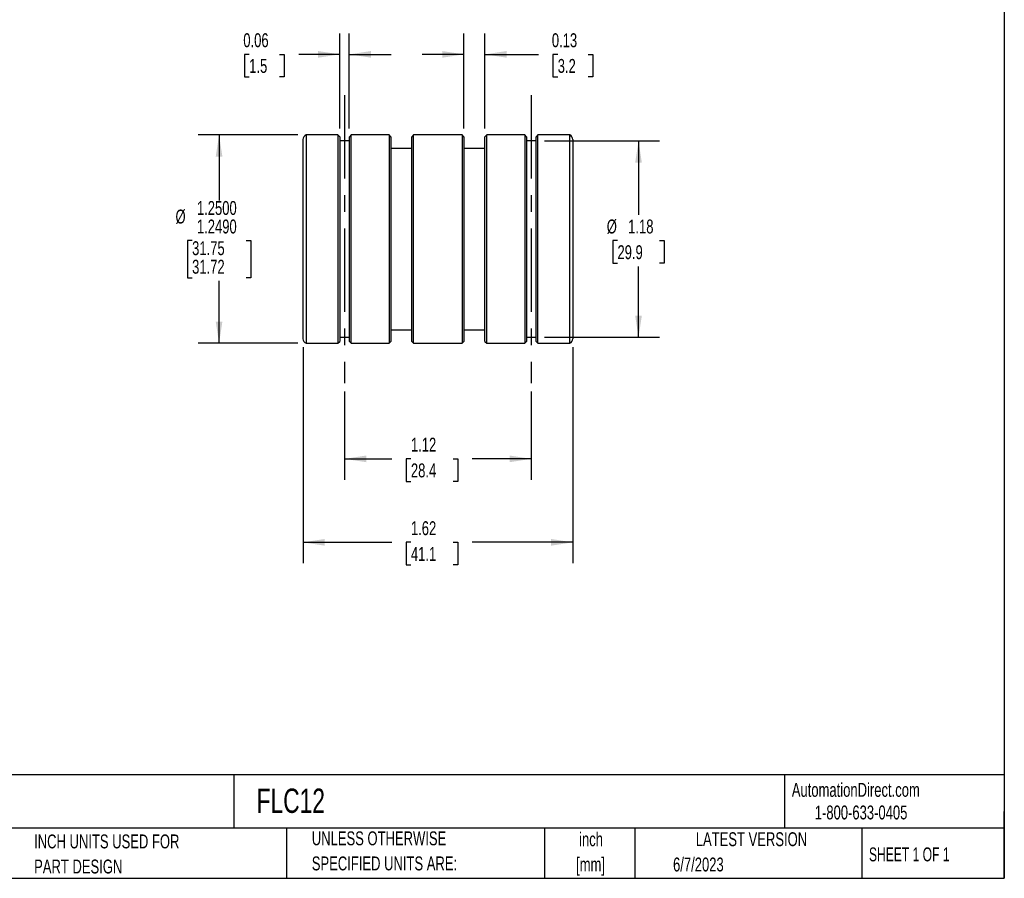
# Model space of a CAD drawing. Header units: inches. Extents: x 0.2 to 10.8, y 0.2 to 8.2.
# Tile 2 of 3: x 4.8 to 10.8, y 0.2 to 5.4. Entities that reach past the tile are written whole.
import ezdxf

# ---------------------------------------------------------------- set-up
doc = ezdxf.new("R2010")
doc.units = ezdxf.units.IN
doc.header["$MEASUREMENT"] = 0
doc.linetypes.add('CENTERX2', pattern=[0.8, 0.5, -0.1, 0.1, -0.1])
doc.layers.add('CENTER', color=40, linetype='CENTERX2')
doc.layers.add('DIMENSIONS', color=140, linetype='Continuous', lineweight=25)
doc.layers.add('TEXT', color=140, linetype='Continuous', lineweight=25)
doc.styles.add('SLDTEXTSTYLE0', font='TXT', dxfattribs={"width": 0.7})
doc.styles.add('SLDTEXTSTYLE1', font='TXT', dxfattribs={"width": 0.65})
doc.dimstyles.new('SLDDIMSTYLE1', dxfattribs={"dimtxt": 0.084961, "dimasz": 0.13, "dimexe": 0, "dimexo": 0.0625, "dimgap": 0.02124, "dimtad": 0, "dimtih": 1, "dimtoh": 1, "dimrnd": 1e-09, "dimdsep": 46, "dimtxsty": 'SLDTEXTSTYLE0', "dimsah": 1, "dimcen": 0.09, "dimadec": 0, "dimazin": 2, "dimtfac": 1, "dimtmove": 0, "dimatfit": 0, "dimfxl": 0, "dimfrac": 2, "dimtolj": 1, "dimtzin": 12, "dimarcsym": 0})
doc.dimstyles.new('SLDDIMSTYLE2', dxfattribs={"dimtxt": 0.084961, "dimasz": 0.13, "dimexe": 0, "dimexo": 0.0625, "dimgap": 0.02124, "dimtad": 0, "dimtih": 1, "dimtoh": 1, "dimrnd": 1e-09, "dimzin": 12, "dimdsep": 46, "dimtxsty": 'SLDTEXTSTYLE0', "dimsah": 1, "dimcen": 0.09, "dimadec": 0, "dimazin": 3, "dimtfac": 1, "dimtofl": 0, "dimtmove": 0, "dimatfit": 3, "dimfxl": 0, "dimfrac": 2, "dimtolj": 1, "dimtzin": 12, "dimarcsym": 0})
doc.dimstyles.new('SLDDIMSTYLE3', dxfattribs={"dimtxt": 0.084961, "dimasz": 0.13, "dimexe": 0, "dimexo": 0.0625, "dimgap": 0.02124, "dimtad": 0, "dimtih": 1, "dimtoh": 1, "dimdec": 4, "dimrnd": 1e-09, "dimzin": 4, "dimdsep": 46, "dimtxsty": 'SLDTEXTSTYLE0', "dimsah": 1, "dimcen": 0.09, "dimadec": 0, "dimazin": 1, "dimlim": 1, "dimtm": 0.001, "dimtfac": 1, "dimtdec": 4, "dimtofl": 0, "dimtmove": 0, "dimatfit": 3, "dimfxl": 0, "dimfrac": 2, "dimtolj": 1, "dimtzin": 12, "dimarcsym": 0})

# ---------------------------------------------------------------- blocks, each defined once
blk = doc.blocks.new('SW_NOTE_0')
at = {"layer": 'TEXT', "color": 0, "char_height": 0.08333, "attachment_point": 2, "style": 'SLDTEXTSTYLE0'}
for s, insert in [('inch', (0.125, 0.1074)), ('[mm]', (0.1222, -0.0431))]:
    blk.add_mtext(s, dxfattribs=dict(at, insert=insert))
blk = doc.blocks.new('SW_NOTE_0_1')
at = {"layer": 'TEXT', "color": 0, "char_height": 0.083333, "attachment_point": 1, "style": 'SLDTEXTSTYLE0'}
for s, insert in [('UNLESS OTHERWISE', (0, 0.1074)), ('SPECIFIED UNITS ARE:', (0, -0.0431))]:
    blk.add_mtext(s, dxfattribs=dict(at, insert=insert))
blk = doc.blocks.new('SW_NOTE_0_5')
at = {"layer": 'TEXT', "color": 0, "char_height": 0.083333, "attachment_point": 1, "style": 'SLDTEXTSTYLE0'}
for s, insert in [('INCH UNITS USED FOR', (0, 0.1074)), ('PART DESIGN', (0, -0.0431))]:
    blk.add_mtext(s, dxfattribs=dict(at, insert=insert))
blk = doc.blocks.new('_D_1')
at = {"layer": 'DIMENSIONS'}
for p, q in [((6.7663, 4.7466), (6.7663, 5.3153)), ((6.8238, 4.7466), (6.8238, 5.3153)), ((6.2235, 5.1903), (6.195, 5.1903)), ((6.195, 5.1903), (6.195, 5.0553)), ((6.4053, 5.1903), (6.4338, 5.1903)), ((6.4338, 5.1903), (6.4338, 5.0553)), ((6.7663, 5.1903), (6.5204, 5.1903)), ((6.8238, 5.1903), (7.0738, 5.1903)), ((6.195, 5.0553), (6.2235, 5.0553)), ((6.4338, 5.0553), (6.4053, 5.0553))]:
    blk.add_line(p, q, dxfattribs=at)
for points in [[(6.7663, 5.1903), (6.6363, 5.2103), (6.6363, 5.1703)], [(6.8238, 5.1903), (6.9538, 5.1703), (6.9538, 5.2103)]]:
    blk.add_solid(points, dxfattribs=at)
at = {"layer": 'DIMENSIONS', "char_height": 0.08333, "attachment_point": 1, "style": 'SLDTEXTSTYLE0'}
for s, insert in [('0.06', (6.1882, 5.3167)), ('1.5', (6.2235, 5.1627))]:
    blk.add_mtext(s, dxfattribs=dict(at, insert=insert))
blk = doc.blocks.new('_D_2')
at = {"layer": 'DIMENSIONS'}
for p, q in [((7.5108, 4.7466), (7.5108, 5.3153)), ((7.6368, 4.7466), (7.6368, 5.3153)), ((7.5108, 5.1903), (7.2608, 5.1903)), ((7.6368, 5.1903), (7.9579, 5.1903)), ((8.073, 5.1903), (8.0445, 5.1903)), ((8.0445, 5.1903), (8.0445, 5.0553)), ((8.2548, 5.1903), (8.2834, 5.1903)), ((8.2834, 5.1903), (8.2834, 5.0553)), ((8.0445, 5.0553), (8.073, 5.0553)), ((8.2834, 5.0553), (8.2548, 5.0553))]:
    blk.add_line(p, q, dxfattribs=at)
for points in [[(7.5108, 5.1903), (7.3808, 5.2103), (7.3808, 5.1703)], [(7.6368, 5.1903), (7.7668, 5.1703), (7.7668, 5.2103)]]:
    blk.add_solid(points, dxfattribs=at)
at = {"layer": 'DIMENSIONS', "char_height": 0.08333, "attachment_point": 1, "style": 'SLDTEXTSTYLE0'}
for s, insert in [('0.13', (8.0377, 5.3167)), ('3.2', (8.073, 5.1627))]:
    blk.add_mtext(s, dxfattribs=dict(at, insert=insert))
blk = doc.blocks.new('_D_3')
at = {"layer": 'DIMENSIONS'}
for p, q in [((7.9933, 4.6709), (8.6823, 4.6709)), ((8.5573, 4.6709), (8.5573, 4.2274)), ((8.431, 4.0734), (8.4025, 4.0734)), ((8.4025, 4.0734), (8.4025, 3.9384)), ((8.6835, 4.0734), (8.712, 4.0734)), ((8.712, 4.0734), (8.712, 3.9384)), ((8.4025, 3.9384), (8.431, 3.9384)), ((8.5573, 3.4939), (8.5573, 3.9193)), ((8.712, 3.9384), (8.6835, 3.9384)), ((7.9933, 3.4939), (8.6823, 3.4939))]:
    blk.add_line(p, q, dxfattribs=at)
for points in [[(8.5573, 4.6709), (8.5373, 4.5409), (8.5773, 4.5409)], [(8.5573, 3.4939), (8.5773, 3.6239), (8.5373, 3.6239)]]:
    blk.add_solid(points, dxfattribs=at)
at = {"layer": 'DIMENSIONS', "char_height": 0.08333, "attachment_point": 1, "style": 'SLDTEXTSTYLE0'}
for s, insert in [('%%c', (8.3669, 4.1998)), ('1.18', (8.4952, 4.1998)), ('29.9', (8.431, 4.0458))]:
    blk.add_mtext(s, dxfattribs=dict(at, insert=insert))
blk = doc.blocks.new('_D_4')
at = {"layer": 'DIMENSIONS'}
for p, q in [((6.7951, 3.1683), (6.7951, 2.64)), ((7.9146, 3.1683), (7.9146, 2.64)), ((6.7951, 2.765), (7.0778, 2.765)), ((7.1929, 2.765), (7.1644, 2.765)), ((7.1644, 2.765), (7.1644, 2.63)), ((7.4454, 2.765), (7.4739, 2.765)), ((7.4739, 2.765), (7.4739, 2.63)), ((7.9146, 2.765), (7.5605, 2.765)), ((7.1644, 2.63), (7.1929, 2.63)), ((7.4739, 2.63), (7.4454, 2.63))]:
    blk.add_line(p, q, dxfattribs=at)
for points in [[(6.7951, 2.765), (6.9251, 2.745), (6.9251, 2.785)], [(7.9146, 2.765), (7.7846, 2.785), (7.7846, 2.745)]]:
    blk.add_solid(points, dxfattribs=at)
at = {"layer": 'DIMENSIONS', "char_height": 0.08333, "attachment_point": 1, "style": 'SLDTEXTSTYLE0'}
for s, insert in [('1.12', (7.1929, 2.8915)), ('28.4', (7.1929, 2.7374))]:
    blk.add_mtext(s, dxfattribs=dict(at, insert=insert))
blk = doc.blocks.new('_D_5')
at = {"layer": 'DIMENSIONS'}
for p, q in [((6.5461, 3.4356), (6.5461, 2.1395)), ((8.1636, 3.4356), (8.1636, 2.1395)), ((6.5461, 2.2645), (7.0778, 2.2645)), ((7.1929, 2.2645), (7.1644, 2.2645)), ((7.1644, 2.2645), (7.1644, 2.1295)), ((7.4454, 2.2645), (7.4739, 2.2645)), ((7.4739, 2.2645), (7.4739, 2.1295)), ((8.1636, 2.2645), (7.5605, 2.2645)), ((7.1644, 2.1295), (7.1929, 2.1295)), ((7.4739, 2.1295), (7.4454, 2.1295))]:
    blk.add_line(p, q, dxfattribs=at)
for points in [[(6.5461, 2.2645), (6.6761, 2.2445), (6.6761, 2.2845)], [(8.1636, 2.2645), (8.0336, 2.2845), (8.0336, 2.2445)]]:
    blk.add_solid(points, dxfattribs=at)
at = {"layer": 'DIMENSIONS', "char_height": 0.08333, "attachment_point": 1, "style": 'SLDTEXTSTYLE0'}
for s, insert in [('1.62', (7.1929, 2.3909)), ('41.1', (7.1929, 2.2369))]:
    blk.add_mtext(s, dxfattribs=dict(at, insert=insert))
blk = doc.blocks.new('_D_6')
at = {"layer": 'DIMENSIONS'}
for p, q in [((6.5147, 4.7071), (5.9179, 4.7071)), ((6.0429, 4.7071), (6.0429, 4.3146)), ((5.8813, 4.0734), (5.8528, 4.0734)), ((5.8528, 4.0734), (5.8528, 3.8512)), ((6.2045, 4.0734), (6.233, 4.0734)), ((6.233, 4.0734), (6.233, 3.8512)), ((5.8528, 3.8512), (5.8813, 3.8512)), ((6.233, 3.8512), (6.2045, 3.8512)), ((6.0429, 3.4578), (6.0429, 3.8321)), ((6.5147, 3.4578), (5.9179, 3.4578))]:
    blk.add_line(p, q, dxfattribs=at)
for points in [[(6.0429, 4.7071), (6.0229, 4.5771), (6.0629, 4.5771)], [(6.0429, 3.4578), (6.0629, 3.5878), (6.0229, 3.5878)]]:
    blk.add_solid(points, dxfattribs=at)
at = {"layer": 'DIMENSIONS', "char_height": 0.08333, "attachment_point": 1, "style": 'SLDTEXTSTYLE0'}
for s, insert in [('1.2500', (5.9101, 4.3109)), ('%%c', (5.7818, 4.2594)), ('1.2490', (5.9101, 4.1998)), ('31.75', (5.8813, 4.0697)), ('31.72', (5.8813, 3.9586))]:
    blk.add_mtext(s, dxfattribs=dict(at, insert=insert))

msp = doc.modelspace()

# ---------------------------------------------------------------- linework, layer by layer
for p, q in [((6.54606, 4.6793), (6.54606, 3.48555)), ((6.75581, 4.70705), (6.56466, 4.70705)), ((6.56466, 4.70705), (6.56466, 3.4578)), ((6.76631, 4.69655), (6.75581, 4.70705)), ((6.75581, 4.70705), (6.75581, 4.08243)), ((6.76631, 4.69655), (6.76631, 4.08243)), ((6.82381, 4.67093), (6.76631, 4.67093)), ((6.83431, 4.70705), (6.82381, 4.69655)), ((6.82381, 3.4683), (6.82381, 4.69655)), ((7.06231, 4.70705), (6.83431, 4.70705)), ((6.83431, 3.4578), (6.83431, 4.70705)), ((7.07281, 4.69655), (7.06231, 4.70705)), ((7.06231, 4.70705), (7.06231, 4.08243)), ((7.07281, 4.69655), (7.07281, 4.08243)), ((7.20931, 4.70705), (7.19881, 4.69655)), ((7.19881, 3.4683), (7.19881, 4.69655)), ((7.50031, 4.70705), (7.20931, 4.70705)), ((7.20931, 3.4578), (7.20931, 4.70705)), ((7.51081, 4.69655), (7.50031, 4.70705)), ((7.50031, 4.70705), (7.50031, 4.08243)), ((7.51081, 4.69655), (7.51081, 4.08243)), ((7.64731, 4.70705), (7.63681, 4.69655)), ((7.63681, 3.4683), (7.63681, 4.69655)), ((7.87531, 4.70705), (7.64731, 4.70705)), ((7.64731, 3.4578), (7.64731, 4.70705)), ((7.88581, 4.69655), (7.87531, 4.70705)), ((7.87531, 4.70705), (7.87531, 4.08243)), ((7.88581, 4.69655), (7.88581, 4.08243)), ((7.94331, 4.67093), (7.88581, 4.67093)), ((7.95381, 4.70705), (7.94331, 4.69655)), ((7.94331, 3.4683), (7.94331, 4.69655)), ((8.14496, 4.70705), (7.95381, 4.70705)), ((7.95381, 3.4578), (7.95381, 4.70705)), ((8.14496, 3.4578), (8.14496, 4.70705)), ((8.16356, 4.6793), (8.16356, 3.48555)), ((7.19881, 4.62593), (7.07281, 4.62593)), ((7.63681, 4.62593), (7.51081, 4.62593)), ((6.75581, 4.08243), (6.75581, 3.4578)), ((6.76631, 4.08243), (6.76631, 3.4683)), ((7.06231, 4.08243), (7.06231, 3.4578)), ((7.07281, 4.08243), (7.07281, 3.4683)), ((7.50031, 4.08243), (7.50031, 3.4578)), ((7.51081, 4.08243), (7.51081, 3.4683)), ((7.87531, 4.08243), (7.87531, 3.4578)), ((7.88581, 4.08243), (7.88581, 3.4683)), ((6.76631, 3.49393), (6.82381, 3.49393)), ((7.07281, 3.53893), (7.19881, 3.53893)), ((7.51081, 3.53893), (7.63681, 3.53893)), ((7.88581, 3.49393), (7.94331, 3.49393)), ((6.56466, 3.4578), (6.75581, 3.4578)), ((6.75581, 3.4578), (6.76631, 3.4683)), ((6.82381, 3.4683), (6.83431, 3.4578)), ((6.83431, 3.4578), (7.06231, 3.4578)), ((7.06231, 3.4578), (7.07281, 3.4683)), ((7.19881, 3.4683), (7.20931, 3.4578)), ((7.20931, 3.4578), (7.50031, 3.4578)), ((7.50031, 3.4578), (7.51081, 3.4683)), ((7.63681, 3.4683), (7.64731, 3.4578)), ((7.64731, 3.4578), (7.87531, 3.4578)), ((7.87531, 3.4578), (7.88581, 3.4683)), ((7.94331, 3.4683), (7.95381, 3.4578)), ((7.95381, 3.4578), (8.14496, 3.4578))]:
    msp.add_line(p, q)
for centre, start, end in [((6.57606, 4.6793), 112.331645, 180), ((8.13356, 4.6793), 0, 67.668355), ((6.57606, 3.48555), 180, 247.668355), ((8.13356, 3.48555), 292.331645, 0)]:
    msp.add_arc(centre, 0.03, start, end)
at = {"layer": 'CENTER'}
for p, q in [((6.79506, 4.94655), (6.79506, 3.2183)), ((7.91456, 4.94655), (7.91456, 3.2183))]:
    msp.add_line(p, q, dxfattribs=at)
at = {"layer": 'TEXT'}
for p, q in [((10.75, 8.25), (10.75, 0.25)), ((10.75, 0.87111), (0.25, 0.87111)), ((6.13224, 0.87111), (6.13224, 0.55)), ((9.4321, 0.87111), (9.4321, 0.55)), ((10.75, 0.25), (10.75, 0.65)), ((10.75, 0.55), (0.25, 0.55)), ((6.44804, 0.55), (6.44804, 0.25)), ((7.99308, 0.55), (7.99308, 0.25)), ((8.53591, 0.55), (8.53591, 0.25)), ((9.89562, 0.55), (9.89562, 0.25)), ((0.25, 0.25), (10.75, 0.25))]:
    msp.add_line(p, q, dxfattribs=at)

# ---------------------------------------------------------------- block references
for name, p in [('SW_NOTE_0_1', (6.59874, 0.42408)), ('SW_NOTE_0', (8.1476, 0.41826)), ('SW_NOTE_0_5', (4.93424, 0.40546))]:
    msp.add_blockref(name, p, dxfattribs=at)

# ---------------------------------------------------------------- texts
for s, insert, char_height, attachment_point, style in [('AutomationDirect.com', (9.47618, 0.82191), 0.0833333, 1, 'SLDTEXTSTYLE0'), ('FLC12', (6.26802, 0.78813), 0.145833, 1, 'SLDTEXTSTYLE0'), ('1-800-633-0405', (9.61384, 0.6865), 0.0833333, 1, 'SLDTEXTSTYLE0'), ('LATEST VERSION', (9.23434, 0.52614), 0.0833333, 2, 'SLDTEXTSTYLE0'), ('SHEET 1 OF 1', (9.93863, 0.4351), 0.0833333, 1, 'SLDTEXTSTYLE1'), ('6/7/2023', (8.76428, 0.37454), 0.083333, 1, 'SLDTEXTSTYLE0')]:
    msp.add_mtext(s, dxfattribs=dict(at, insert=insert, char_height=char_height, attachment_point=attachment_point, style=style))

# ---------------------------------------------------------------- dimensions: what is measured, and where the dimension line sits
at = {"layer": 'DIMENSIONS'}
for base, p1, p2, dimstyle, picture, middle in [((6.82381, 5.1903), (6.76631, 4.69655), (6.82381, 4.69655), 'SLDDIMSTYLE1', '_D_1', (6.31441, 5.1903)), ((7.63681, 5.1903), (7.51081, 4.69655), (7.63681, 4.69655), 'SLDDIMSTYLE1', '_D_2', (8.16395, 5.1903)), ((6.79506, 2.76504), (7.91456, 3.2183), (6.79506, 3.2183), 'SLDDIMSTYLE2', '_D_4', (7.31914, 2.76504))]:
    dim = msp.add_linear_dim(base=base, p1=p1, p2=p2, dimstyle=dimstyle, dxfattribs=at)
    dim.commit()
    dim.dimension.update_dxf_attribs({"geometry": picture, "text_midpoint": middle, "dimtype": 160})
for base, p1, p2, dimstyle, picture, middle in [((6.0428874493, 3.457804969), (6.5646582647, 4.707054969), (6.5646582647, 3.457804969), 'SLDDIMSTYLE3', '_D_6', (6.0428874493, 4.0733879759)), ((8.55726, 3.49393), (7.94331, 4.67093), (7.94331, 3.49393), 'SLDDIMSTYLE2', '_D_3', (8.55726, 4.07339))]:
    dim = msp.add_linear_dim(base=base, p1=p1, p2=p2, angle=90, text='%%c<>', dimstyle=dimstyle, dxfattribs=at)
    dim.commit()
    dim.dimension.update_dxf_attribs({"geometry": picture, "text_midpoint": middle, "dimtype": 160})
dim = msp.add_linear_dim(base=(6.54606, 2.26449), p1=(8.16356, 3.48555), p2=(6.54606, 3.48555), angle=0, dimstyle='SLDDIMSTYLE2', dxfattribs=at)
dim.commit()
dim.dimension.update_dxf_attribs({"geometry": '_D_5', "text_midpoint": (7.31914, 2.26449), "dimtype": 160})

doc.saveas('drawing.dxf')
